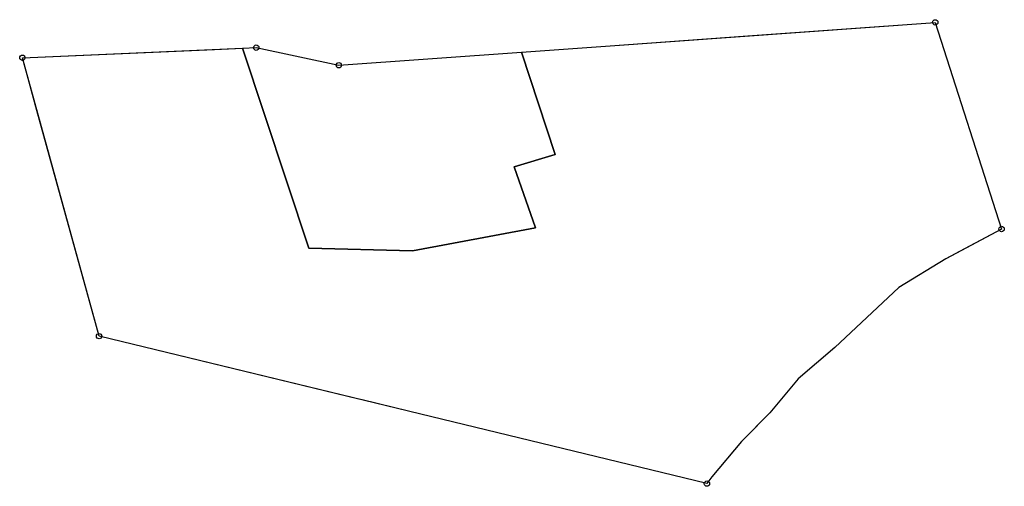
# Model space of a CAD drawing. Header units: inches. Extents: x 197604 to 197787, y 392963 to 393050.
import ezdxf

# ---------------------------------------------------------------- set-up
doc = ezdxf.new("R2010")
doc.units = ezdxf.units.IN
doc.header["$MEASUREMENT"] = 0
doc.header["$PDMODE"] = 33
doc.header["$PDSIZE"] = -3
for name, color, linetype in [('Detectieveld', 128, 'Continuous'), ('Hoekpunt', 130, 'Continuous'), ('Onderzoeksgebied', 207, 'Continuous')]:
    doc.layers.add(name, color=color, linetype=linetype)

msp = doc.modelspace()

# ---------------------------------------------------------------- linework, layer by layer
at = {"layer": 'Detectieveld'}
for points in [[(197779.1523, 393007.4679), (197775.6964, 393005.6194), (197767.0251, 393000.3202), (197755.1584, 392989.2305), (197748.3508, 392983.4095), (197743.1217, 392977.0952), (197738.6332, 392972.522), (197737.8927, 392971.7675), (197732.3677, 392965.2558), (197731.4797, 392963.9733), (197676.2315, 392977.3859), (197667.5973, 392979.482), (197667.0027, 392979.6264), (197618.9074, 392991.3024), (197607.3847, 393033.1522), (197605.9456, 393038.3787), (197604.7002, 393042.9021), (197645.4566, 393044.6661), (197657.7332, 393007.6074), (197676.9413, 393007.1429), (197699.7224, 393011.3509), (197695.8046, 393022.6689), (197703.3499, 393024.9905), (197697.1507, 393043.9528), (197712.6747, 393045.0682), (197739.052, 393046.9635), (197773.7695, 393049.4581), (197786.0539, 393011.1594)], [(197697.1507, 393043.9528), (197703.3499, 393024.9905), (197695.8046, 393022.6689), (197699.7224, 393011.3509), (197676.9413, 393007.1429), (197657.733, 393007.6073), (197645.4566, 393044.6661), (197648.0125, 393044.7767), (197663.3049, 393041.5209)]]:
    msp.add_lwpolyline(points, close=True, dxfattribs=at)
at = {"layer": 'Hoekpunt'}
for p in [(197773.7695, 393049.4581), (197648.0125, 393044.7767), (197604.7002, 393042.9021), (197663.3049, 393041.5209), (197786.0539, 393011.1594), (197618.9074, 392991.3024), (197731.4797, 392963.9733)]:
    msp.add_point(p, dxfattribs=at)
at = {"layer": 'Onderzoeksgebied'}
for points in [[(197645.4566, 393044.6661), (197657.7332, 393007.6074), (197676.9413, 393007.1429), (197699.7224, 393011.3509), (197695.8046, 393022.6689), (197703.3499, 393024.9905), (197697.1507, 393043.9528), (197712.6747, 393045.0682), (197724.7145, 393045.9333), (197773.7695, 393049.4581), (197786.0539, 393011.1594), (197775.6964, 393005.6194), (197767.0251, 393000.3202), (197755.1584, 392989.2305), (197748.3508, 392983.4095), (197743.1217, 392977.0952), (197737.8927, 392971.7675), (197732.3677, 392965.2558), (197731.4797, 392963.9733), (197618.9074, 392991.3024), (197604.7002, 393042.9021), (197640.2532, 393044.4409)], [(197697.1507, 393043.9528), (197703.3499, 393024.9905), (197695.8046, 393022.6689), (197699.7224, 393011.3509), (197676.9413, 393007.1429), (197657.7332, 393007.6074), (197645.4566, 393044.6661), (197648.0125, 393044.7767), (197663.3049, 393041.5209)]]:
    msp.add_lwpolyline(points, close=True, dxfattribs=at)

doc.saveas('drawing.dxf')
